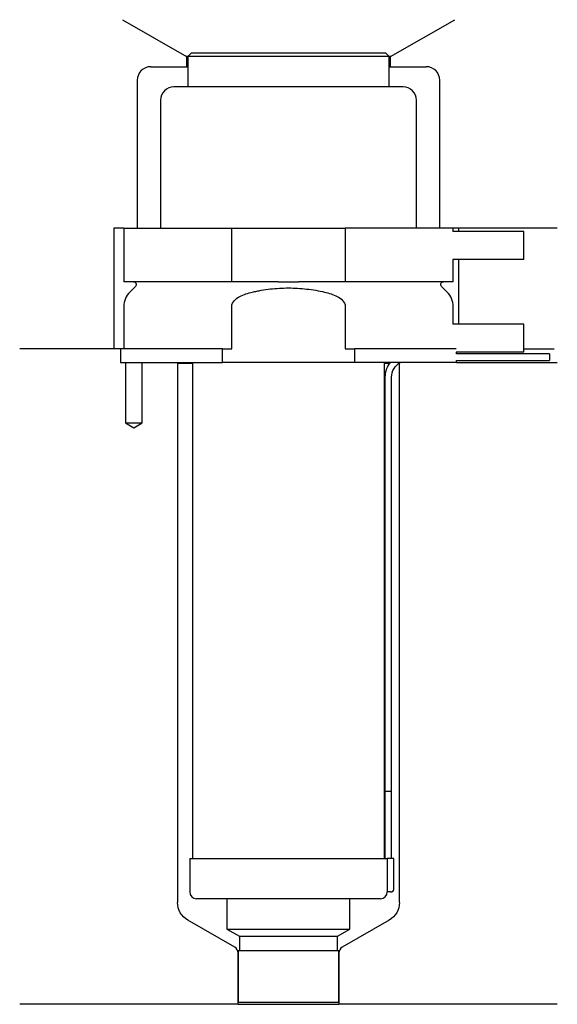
# Model space of a CAD drawing. Header units: millimetres. Extents: x 28 to 108, y 255 to 401.
import ezdxf

# ---------------------------------------------------------------- set-up
doc = ezdxf.new("R2010")
doc.units = ezdxf.units.MM
for name, color, linetype in [('201', 7, 'Continuous'), ('30', 7, 'Continuous'), ('32', 7, 'Continuous')]:
    doc.layers.add(name, color=color, linetype=linetype)

msp = doc.modelspace()

# ---------------------------------------------------------------- linework, layer by layer
at = {"layer": '201', "color": 113}
for p, q in [((43.4, 401.03), (52.92, 395.53)), ((83.32, 395.53), (92.85, 401.03)), ((53.12, 395.53), (52.92, 395.53)), ((52.92, 395.53), (52.92, 394.03)), ((83.32, 395.53), (83.12, 395.53)), ((83.32, 394.03), (83.32, 395.53)), ((47.62, 394.03), (52.92, 394.03)), ((52.92, 394.03), (53.12, 394.03)), ((83.12, 394.03), (83.32, 394.03)), ((83.32, 394.03), (88.62, 394.03)), ((45.62, 392.03), (45.62, 370.03)), ((90.62, 370.03), (90.62, 392.03)), ((43.62, 370.03), (42.12, 370.03)), ((42.12, 370.03), (42.12, 352.03)), ((108.12, 370.03), (92.62, 370.03)), ((93.42, 370.03), (93.42, 369.53)), ((93.42, 365.33), (93.42, 355.73)), ((42.12, 352.03), (28.12, 352.03)), ((43.12, 352.03), (28.12, 352.03)), ((43.12, 352.03), (43.12, 350.03)), ((103.12, 352.03), (107.67, 352.03)), ((103.12, 352.03), (107.67, 352.03)), ((43.87, 350.03), (43.87, 341.03)), ((46.37, 341.03), (46.37, 350.03)), ((51.52, 350.03), (51.62, 349.93)), ((51.62, 349.93), (51.62, 269.64)), ((51.62, 349.93), (53.82, 349.93)), ((82.42, 349.93), (83.17, 349.93)), ((84.62, 349.93), (84.63, 349.94)), ((84.62, 349.93), (84.62, 349.93)), ((84.62, 269.64), (84.62, 349.93)), ((93.12, 350.03), (108.12, 350.03)), ((43.87, 341.03), (45.12, 340.31)), ((45.12, 340.31), (46.37, 341.03)), ((60.12, 263), (53.12, 267.04)), ((83.12, 267.04), (76.13, 263)), ((60.62, 254.51), (60.62, 262.14)), ((75.63, 262.14), (75.63, 254.51)), ((60.62, 254.51), (28.12, 254.51)), ((60.62, 254.51), (75.63, 254.51)), ((108.12, 254.51), (75.63, 254.51))]:
    msp.add_line(p, q, dxfattribs=at)
for centre, radius, start, end in [((47.62, 392.03), 2, 90, 180), ((88.62, 392.03), 2, 0, 90), ((59.62, 262.14), 1, 0, 60), ((76.63, 262.14), 1, 120, 180)]:
    msp.add_arc(centre, radius, start, end, dxfattribs=at)
at = {"layer": '201', "color": 113, "extrusion": (0, 0, -1)}
for centre, start, end in [((-54.62, 269.64), -60, 0), ((-81.62, 269.64), 180, 240)]:
    msp.add_arc(centre, 3, start, end, dxfattribs=at)
at = {"layer": '30', "color": 113}
for p, q in [((53.62, 396.03), (53.12, 395.53)), ((82.62, 396.03), (53.62, 396.03)), ((83.12, 395.53), (82.62, 396.03)), ((53.12, 395.53), (53.12, 391.03)), ((83.12, 395.53), (53.12, 395.53)), ((83.12, 391.03), (83.12, 395.53)), ((85.17, 391.03), (51.07, 391.03)), ((49.07, 389.03), (49.07, 370.03)), ((87.17, 370.03), (87.17, 389.03)), ((43.62, 370.03), (59.68, 370.03)), ((43.62, 370.03), (43.62, 362.03)), ((59.68, 362.03), (59.68, 370.03)), ((59.68, 370.03), (76.56, 370.03)), ((92.62, 370.03), (76.56, 370.03)), ((76.56, 370.03), (76.56, 362.03)), ((92.62, 369.53), (92.62, 370.03)), ((92.62, 362.03), (92.62, 365.33)), ((59.68, 362.03), (43.62, 362.03)), ((66.6, 362.03), (59.68, 362.03)), ((76.56, 362.03), (69.64, 362.03)), ((92.62, 362.03), (76.56, 362.03)), ((45.36, 361.34), (44.5, 360.49)), ((91.74, 360.49), (90.89, 361.34)), ((43.62, 358.37), (43.62, 352.03)), ((59.68, 352.03), (59.68, 358.37)), ((76.56, 358.37), (76.56, 352.03)), ((92.62, 355.73), (92.62, 358.37)), ((58.32, 352.03), (43.12, 352.03)), ((43.12, 352.03), (43.12, 350.03)), ((58.32, 352.03), (59.68, 352.03)), ((58.32, 350.03), (58.32, 352.03)), ((76.56, 352.03), (77.92, 352.03)), ((77.92, 352.03), (77.92, 350.03)), ((93.09, 352.03), (77.92, 352.03)), ((93.12, 351.33), (93.12, 351.53)), ((106.97, 351.33), (93.12, 351.33)), ((93.12, 350.03), (93.12, 350.33)), ((93.12, 350.33), (106.97, 350.33)), ((106.97, 351.33), (106.97, 350.33)), ((43.12, 350.03), (58.32, 350.03)), ((43.87, 350.03), (43.87, 341.03)), ((46.37, 341.03), (46.37, 350.03)), ((53.82, 350.03), (53.82, 276.23)), ((77.92, 350.03), (58.32, 350.03)), ((93.12, 350.03), (77.92, 350.03)), ((82.42, 276.23), (82.42, 350.03)), ((82.47, 347.83), (82.47, 286.23)), ((83.47, 286.23), (83.47, 347.83)), ((43.87, 341.03), (46.37, 341.03)), ((82.47, 286.23), (83.47, 286.23)), ((82.47, 286.23), (83.47, 286.23)), ((82.47, 286.23), (82.47, 276.23)), ((83.47, 276.23), (83.47, 286.23)), ((53.42, 276.23), (82.8, 276.23)), ((53.42, 276.23), (53.42, 271.23)), ((82.8, 276.23), (82.8, 271.73)), ((83.82, 276.23), (82.8, 276.23)), ((83.82, 271.73), (83.82, 276.23)), ((83.32, 271.23), (82.82, 271.23)), ((81.82, 270.23), (54.42, 270.23)), ((58.97, 270.23), (58.97, 265.69)), ((77.27, 265.69), (77.27, 270.23)), ((58.97, 265.69), (77.27, 265.69)), ((58.97, 265.69), (60.82, 264.63)), ((75.43, 264.63), (77.27, 265.69)), ((60.82, 264.63), (75.43, 264.63)), ((60.82, 264.63), (60.82, 262.53)), ((75.43, 262.53), (75.43, 264.63)), ((60.62, 262.53), (75.63, 262.53)), ((60.62, 262.53), (60.62, 254.83)), ((75.63, 254.83), (75.63, 262.53)), ((60.62, 254.83), (75.63, 254.83))]:
    msp.add_line(p, q, dxfattribs=at)
for centre, radius, start, end in [((51.07, 389.03), 2, 90, 180), ((85.17, 389.03), 2, 0, 90), ((46.62, 358.37), 3, 135, 180), ((89.62, 358.37), 3, 0, 45), ((85.97, 347.83), 3.5, 141.0539, 180), ((54.42, 271.23), 1, 180, 270), ((81.82, 271.23), 1, -90, 0), ((83.32, 271.73), 0.5, -90, 0)]:
    msp.add_arc(centre, radius, start, end, dxfattribs=at)
at = {"layer": '30', "color": 113, "extrusion": (0, 0, -1)}
for centre, radius, start, end in [((-45.07, 361.63), 0.4, 90, 225), ((-91.17, 361.63), 0.4, -45, 90), ((-85.97, 347.83), 2.5, 0, 61.6416)]:
    msp.add_arc(centre, radius, start, end, dxfattribs=at)
at = {"layer": '30', "color": 113}
for points, knots in [([(66.6, 362.03), (67.11, 362.03), (67.61, 362.02), (68.14, 362.02), (68.17, 362.02), (68.24, 362.02), (68.33, 362.02), (68.56, 362.02), (68.75, 362.02), (69.13, 362.03), (69.38, 362.03), (69.64, 362.03)], [0, 0, 0, 0, 0.5, 0.5, 0.53125, 0.53125, 0.5625, 0.625, 0.75, 0.75, 1, 1, 1, 1]), ([(59.68, 358.37), (59.68, 358.7), (59.85, 359.02), (60.31, 359.5), (60.59, 359.69), (61.46, 360.15), (62.1, 360.34), (62.74, 360.49)], [0, 0, 0, 0, 0.25, 0.25, 0.5, 0.5, 1, 1, 1, 1]), ([(62.74, 360.49), (62.96, 360.54), (63.18, 360.59), (63.63, 360.68), (63.85, 360.72), (64.52, 360.84), (64.97, 360.9), (66.32, 361.06), (67.22, 361.11), (68.57, 361.11), (69.02, 361.1), (69.93, 361.04), (70.38, 361), (71.74, 360.85), (72.63, 360.69), (73.5, 360.49)], [0, 0, 0, 0, 0.0625, 0.0625, 0.125, 0.125, 0.25, 0.25, 0.5, 0.5, 0.625, 0.625, 0.75, 0.75, 1, 1, 1, 1]), ([(73.5, 360.49), (74.14, 360.34), (74.78, 360.15), (75.66, 359.68), (75.94, 359.5), (76.39, 359.01), (76.56, 358.7), (76.56, 358.37)], [0, 0, 0, 0, 0.5, 0.5, 0.75, 0.75, 1, 1, 1, 1]), ([(82.8, 271.73), (82.8, 271.67), (82.8, 271.62), (82.8, 271.51), (82.8, 271.46), (82.81, 271.37), (82.81, 271.34), (82.81, 271.28), (82.81, 271.26), (82.82, 271.24), (82.82, 271.23), (82.82, 271.23)], [0, 0, 0, 0, 0.20806, 0.20806, 0.416347, 0.416347, 0.62495, 0.62495, 0.835236, 0.835236, 1, 1, 1, 1])]:
    msp.add_open_spline(points, degree=3, knots=knots, dxfattribs=at)
at = {"layer": '32', "color": 113}
for p, q in [((103.12, 369.53), (92.59, 369.53)), ((103.12, 365.33), (103.12, 369.53)), ((103.12, 365.33), (92.59, 365.33)), ((103.12, 355.73), (92.59, 355.73)), ((103.12, 351.53), (103.12, 355.73)), ((103.12, 351.53), (93.09, 351.53))]:
    msp.add_line(p, q, dxfattribs=at)

doc.saveas('drawing.dxf')
